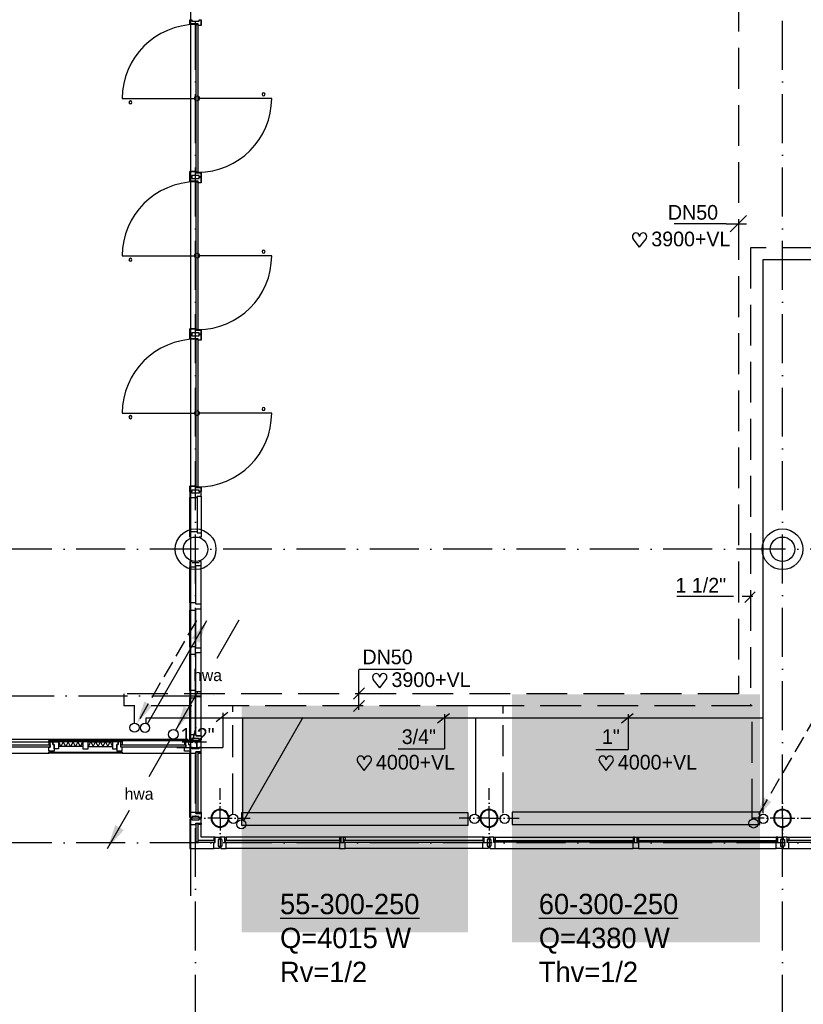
# Model space of a CAD drawing. Extents: x -866131 to -691536, y 173952 to 258052.
# Tile 74 of 160: x -785260 to -775647, y 182440 to 194516. Entities that reach past the tile are written whole.
import ezdxf
from ezdxf.enums import TextEntityAlignment as Align

# ---------------------------------------------------------------- set-up
doc = ezdxf.new("R2010")
doc.units = 0
doc.header["$LTSCALE"] = 100
for name, pattern in [('2322107', [2000, 1000, 1000]), ('2322108', [7, 5, -2]), ('DASHDOT', [9, 6, -1.5, 0, -1.5]), ('DOT2', [1.25, 0, -1.25])]:
    doc.linetypes.add(name, pattern=pattern)
doc.layers.get('0').update_dxf_attribs({"linetype": 'CONTINUOUS'})
for name, color, linetype in [('AL$2----_RENVOOI', 7, 'CONTINUOUS'), ('AL$7----_STRAMIEN', 1, 'DASHDOT'), ('AL$8----_HULPKOLOM', 2, 'CONTINUOUS'), ('AL$8----_HULPLIJNEN', 2, 'CONTINUOUS'), ('AL21K---_ISOLATIE', 1, 'CONTINUOUS'), ('AL28----_KONSTRUKTIE', 3, 'CONTINUOUS'), ('AL31----_BUITENKOZ', 7, 'CONTINUOUS'), ('AL32----_BINNENKOZ', 7, 'CONTINUOUS'), ('ALXOU---_GLAS', 7, 'CONTINUOUS'), ('MV-BINNENWANDEN', 1, 'CONTINUOUS'), ('WI561---', 1, 'CONTINUOUS'), ('WL521---', 4, 'CONTINUOUS'), ('WL561---', 4, 'CONTINUOUS'), ('WL561---_AANVOER', 4, 'CONTINUOUS'), ('WL561---_RETOUR', 4, 'CONTINUOUS'), ('WL570---', 3, 'CONTINUOUS'), ('WL570---_RETOUR', 3, 'CONTINUOUS'), ('WM561---', 1, 'CONTINUOUS')]:
    doc.layers.add(name, color=color, linetype=linetype)
doc.styles.add('BURO-018', font='BUROFONT.shx', dxfattribs={"height": 180})
doc.styles.add('BURO-025', font='BUROFONT.shx', dxfattribs={"height": 250})

# ---------------------------------------------------------------- blocks, each defined once
blk = doc.blocks.new('LDV2')
at = {"color": 0, "linetype": 'CONTINUOUS'}
for p, q in [((-0.25, -0.43), (-2.5, -4.33)), ((-4.5, -7.79), (-6.75, -11.69))]:
    blk.add_line(p, q, dxfattribs=at)
blk.add_lwpolyline([(-6.75, -11.69, 0, 1, 0), (-5.5, -9.53, 1, 1, 0)], format="xyseb", dxfattribs=at)
blk.add_circle((0, 0), 0.5, dxfattribs=at)
at = {"color": 0, "linetype": 'CONTINUOUS', "style": 'BURO-018'}
blk.add_attdef('LD_TEXT1', text='', height=1.8, dxfattribs=at).set_placement((-3.5, -6.06), align=Align.MIDDLE)
blk = doc.blocks.new('LDV3')
at = {"color": 0, "linetype": 'CONTINUOUS'}
for p, q in [((4.5, 7.79), (6.75, 11.69)), ((0.25, 0.43), (2.5, 4.33))]:
    blk.add_line(p, q, dxfattribs=at)
blk.add_lwpolyline([(0.25, 0.43, 0, 1, 0), (1.5, 2.6, 1, 1, 0)], format="xyseb", dxfattribs=at)
blk.add_circle((0, 0), 0.5, dxfattribs=at)
at = {"color": 0, "linetype": 'CONTINUOUS', "style": 'BURO-018'}
blk.add_attdef('LD_TEXT1', text='', height=1.8, dxfattribs=at).set_placement((3.5, 6.06), align=Align.MIDDLE)
blk = doc.blocks.new('2322401')
at = {"color": 0, "linetype": 'CONTINUOUS'}
for p, q in [((-0.5, 0.5, 1), (-0.5, 0.5)), ((-0.5, 0.5, 1), (-0.5, -0.5, 1)), ((0.5, 0.5, 1), (-0.5, 0.5, 1)), ((0.5, 0.5), (-0.5, 0.5)), ((-0.5, 0.5), (-0.5, -0.5)), ((0.5, 0.5, 1), (0.5, 0.5)), ((0.5, -0.5, 1), (0.5, 0.5, 1)), ((0.5, -0.5), (0.5, 0.5)), ((-0.5, -0.5, 1), (-0.5, -0.5)), ((-0.5, -0.5, 1), (0.5, -0.5, 1)), ((-0.5, -0.5), (0.5, -0.5)), ((0.5, -0.5, 1), (0.5, -0.5))]:
    blk.add_line(p, q, dxfattribs=at)
blk = doc.blocks.new('CVHATCH4')
at = {"color": 0, "linetype": 'DOT2'}
blk.add_lwpolyline([(-0.5, 0, 1, 1, 0), (0.5, 0, 1, 1, 0)], format="xyseb", dxfattribs=at)
blk = doc.blocks.new('LDV1107')
at = {"color": 0, "linetype": 'CONTINUOUS'}
blk.add_line((0.25, 0.43), (6.75, 11.69), dxfattribs=at)
blk.add_lwpolyline([(6.75, 11.69, 0, 1, 0), (5.5, 9.53, 1, 1, 0)], format="xyseb", dxfattribs=at)
blk.add_circle((0, 0), 0.5, dxfattribs=at)
blk = doc.blocks.new('LDV3108')
at = {"color": 0, "linetype": 'CONTINUOUS'}
for p, q in [((6.75, 11.69), (5.81, 10.07)), ((5.44, 9.42), (4.5, 7.79)), ((4.13, 7.14), (3.19, 5.52)), ((2.81, 4.87), (1.88, 3.25)), ((1.5, 2.6), (0.56, 0.97))]:
    blk.add_line(p, q, dxfattribs=at)
blk.add_lwpolyline([(0.25, 0.43, 0, 1, 0), (1.5, 2.6, 1, 1, 0)], format="xyseb", dxfattribs=at)
blk.add_circle((0, 0), 0.5, dxfattribs=at)
blk = doc.blocks.new('CVRINFO2')
at = {"color": 0, "linetype": 'CONTINUOUS', "style": 'BURO-025'}
for tag, p in [('CV_TEXT125', (0, 0)), ('CV_TEXT225', (0, -4.17)), ('CV_TEXT325', (0, -8.33)), ('CV_TEXT425', (0, -12.5))]:
    blk.add_attdef(tag, p, '', height=2.5, dxfattribs=at)
blk = doc.blocks.new('HART')
at = {"color": 1}
for q in [(-28.1, 39.5), (51.4, 39.5)]:
    blk.add_line((11.6, -12.9), q, dxfattribs=at)
for centre, start, end in [((-10.5, 52.8), 0, 217.18669), ((33.8, 52.8), 322.81331, 180)]:
    blk.add_arc(centre, 22.1, start, end, dxfattribs=at)
blk = doc.blocks.new('*U366', base_point=(56651, 18062))
at = {"color": 0, "linetype": 'CONTINUOUS'}
for p, q in [((56751, 18162), (56551, 17962)), ((56501, 18062), (55861, 18062)), ((56501, 18062), (56751, 18062))]:
    blk.add_line(p, q, dxfattribs=at)
at = {"color": 0, "linetype": 'CONTINUOUS', "style": 'BURO-018'}
blk.add_text('DN50', height=180, dxfattribs=at).set_placement((56401, 18112), align=Align.RIGHT)

msp = doc.modelspace()

# ---------------------------------------------------------------- linework, layer by layer
at = {"color": 8, "linetype": 'CONTINUOUS'}
for points in [[(-783172.326, 187364.427), (-783172.326, 187274.427), (-783100.326, 187274.427), (-783100.326, 187291.427), (-783033.326, 187291.427), (-783033.326, 187347.427), (-783100.326, 187347.427), (-783100.326, 187364.427)], [(-783172.326, 186826.074), (-783172.326, 186736.074), (-783100.326, 186736.074), (-783100.326, 186753.074), (-783033.326, 186753.074), (-783033.326, 186809.074), (-783100.326, 186809.074), (-783100.326, 186826.074)], [(-783172.326, 186287.72), (-783172.326, 186197.72), (-783100.326, 186197.72), (-783100.326, 186214.72), (-783033.326, 186214.72), (-783033.326, 186270.72), (-783100.326, 186270.72), (-783100.326, 186287.72)]]:
    msp.add_lwpolyline(points, close=True, dxfattribs=at)
at = {"layer": 'AL$2----_RENVOOI', "color": 8, "linetype": 'CONTINUOUS'}
for centre, start, end in [((-782268.826, 193601.228), 0, 180), ((-782268.826, 193601.228), 180, 0), ((-783901.826, 193501.228), 0, 180), ((-783901.826, 193501.228), 180, 0), ((-782268.826, 191671.228), 0, 180), ((-782268.826, 191671.228), 180, 0), ((-783901.826, 191571.228), 0, 180), ((-783901.826, 191571.228), 180, 0), ((-782268.826, 189741.228), 0, 180), ((-782268.826, 189741.228), 180, 0), ((-783901.826, 189641.228), 0, 180), ((-783901.826, 189641.228), 180, 0)]:
    msp.add_arc(centre, 18.662, start, end, dxfattribs=at)
at = {"layer": 'AL$7----_STRAMIEN', "color": 1}
for p, q in [((-783102.826, 179501.228), (-783102.826, 204718.514)), ((-765063.621, 184421.228), (-787002.826, 184421.228))]:
    msp.add_line(p, q, dxfattribs=at)
for points in [[(-775902.826, 179501.228), (-775902.826, 252610.366)], [(-765063.621, 188021.228), (-813402.826, 188021.228), (-838048.569, 188021.228)]]:
    msp.add_lwpolyline(points, dxfattribs=at)
at = {"layer": 'AL$7----_STRAMIEN'}
msp.add_lwpolyline([(-822342.762, 186221.228), (-782850.438, 186221.228)], dxfattribs=at)
at = {"layer": 'AL$8----_HULPKOLOM', "color": 8}
for centre in [(-783102.65, 188021.228), (-775902.65, 188021.228)]:
    msp.add_circle(centre, 250, dxfattribs=at)
at = {"layer": 'AL$8----_HULPLIJNEN', "color": 8, "linetype": 'DASHDOT', "ltscale": 0.25}
for p, q in [((-782802.65, 184721.228), (-782802.65, 185089.071)), ((-782802.65, 184721.228), (-782802.65, 185089.071)), ((-779502.65, 184721.228), (-779502.65, 185089.071)), ((-775902.65, 184721.228), (-775902.65, 185089.071)), ((-782802.65, 184721.228), (-783170.493, 184721.228)), ((-782802.65, 184721.228), (-783170.493, 184721.228)), ((-782802.65, 184721.228), (-782434.806, 184721.228)), ((-782802.65, 184721.228), (-782434.806, 184721.228)), ((-782802.65, 184721.228), (-782802.65, 184353.384)), ((-782802.65, 184721.228), (-782802.65, 184353.384)), ((-779502.65, 184721.228), (-779870.493, 184721.228)), ((-779502.65, 184721.228), (-779502.65, 184353.384)), ((-779502.65, 184721.228), (-779134.806, 184721.228)), ((-775902.65, 184721.228), (-776270.493, 184721.228)), ((-775902.65, 184721.228), (-775902.65, 184353.384)), ((-775902.65, 184721.228), (-775534.806, 184721.228))]:
    msp.add_line(p, q, dxfattribs=at)
at = {"layer": 'AL21K---_ISOLATIE', "color": 8, "linetype": 'CONTINUOUS'}
for p, q in [((-784486.326, 185660.366), (-784785.826, 185660.366)), ((-784755.876, 185600.366), (-784781.857, 185660.366)), ((-784725.926, 185660.366), (-784755.876, 185600.366)), ((-784695.976, 185600.366), (-784725.926, 185660.366)), ((-784666.026, 185660.366), (-784695.976, 185600.366)), ((-784636.076, 185600.366), (-784666.026, 185660.366)), ((-784606.126, 185660.366), (-784636.076, 185600.366)), ((-784576.176, 185600.366), (-784606.126, 185660.366)), ((-784546.226, 185660.366), (-784576.176, 185600.366)), ((-784516.276, 185600.366), (-784546.226, 185660.366)), ((-784490.295, 185660.366), (-784516.276, 185600.366)), ((-784419.326, 185660.366), (-784119.826, 185660.366)), ((-784415.357, 185600.366), (-784389.376, 185660.366)), ((-784389.376, 185660.366), (-784359.426, 185600.366)), ((-784359.426, 185600.366), (-784329.476, 185660.366)), ((-784329.476, 185660.366), (-784299.526, 185600.366)), ((-784299.526, 185600.366), (-784269.576, 185660.366)), ((-784269.576, 185660.366), (-784239.626, 185600.366)), ((-784239.626, 185600.366), (-784209.676, 185660.366)), ((-784209.676, 185660.366), (-784179.726, 185600.366)), ((-784179.726, 185600.366), (-784149.776, 185660.366)), ((-784149.776, 185660.366), (-784123.795, 185600.366)), ((-784486.326, 185600.366), (-784785.826, 185600.366)), ((-784419.326, 185600.366), (-784119.826, 185600.366))]:
    msp.add_line(p, q, dxfattribs=at)
at = {"layer": 'AL28----_KONSTRUKTIE', "color": 8}
for centre in [(-783102.65, 188021.228), (-775902.65, 188021.228)]:
    msp.add_circle(centre, 150, dxfattribs=at)
for centre, radius, start, end in [((-782802.65, 184721.228), 109.55, 0, 180), ((-782802.65, 184721.228), 109.55, 0, 180), ((-782802.65, 184721.228), 101.55, 0, 180), ((-782802.65, 184721.228), 101.55, 0, 180), ((-779502.65, 184721.228), 109.55, 0, 180), ((-779502.65, 184721.228), 101.55, 0, 180), ((-775902.65, 184721.228), 109.55, 0, 180), ((-775902.65, 184721.228), 101.55, 0, 180), ((-782802.65, 184721.228), 109.55, 180, 0), ((-782802.65, 184721.228), 109.55, 180, 0), ((-782802.65, 184721.228), 101.55, 180, 0), ((-782802.65, 184721.228), 101.55, 180, 0), ((-779502.65, 184721.228), 109.55, 180, 0), ((-779502.65, 184721.228), 101.55, 180, 0), ((-775902.65, 184721.228), 109.55, 180, 0), ((-775902.65, 184721.228), 101.55, 180, 0)]:
    msp.add_arc(centre, radius, start, end, dxfattribs=at)
at = {"layer": 'AL31----_BUITENKOZ', "color": 8}
for p, q in [((-785802.826, 185660.366), (-784902.826, 185660.366)), ((-784902.826, 185660.366), (-784902.826, 185677.366)), ((-784902.826, 185677.366), (-784002.826, 185677.366)), ((-784002.826, 185660.366), (-784902.826, 185660.366)), ((-784885.826, 185660.366), (-784902.826, 185660.366)), ((-784902.826, 185660.366), (-784902.826, 185623.366)), ((-784902.826, 185623.366), (-784885.826, 185623.366)), ((-784885.826, 185623.366), (-784885.826, 185660.366)), ((-784885.826, 185660.366), (-784852.826, 185660.366)), ((-784885.826, 185593.366), (-784885.826, 185660.366)), ((-784852.826, 185660.366), (-784852.826, 185627.366)), ((-784852.826, 185627.366), (-784852.826, 185660.366)), ((-784852.826, 185660.366), (-784785.826, 185660.366)), ((-784852.826, 185627.366), (-784835.826, 185627.366)), ((-784835.826, 185627.366), (-784852.826, 185627.366)), ((-784835.826, 185627.366), (-784835.826, 185546.366)), ((-784835.826, 185572.366), (-784835.826, 185627.366)), ((-784785.826, 185660.366), (-784785.826, 185572.366)), ((-784486.326, 185660.366), (-784486.326, 185572.366)), ((-784419.326, 185660.366), (-784486.326, 185660.366)), ((-784419.326, 185572.366), (-784419.326, 185660.366)), ((-784119.826, 185660.366), (-784119.826, 185572.366)), ((-784052.826, 185660.366), (-784119.826, 185660.366)), ((-784052.826, 185627.366), (-784069.826, 185627.366)), ((-784069.826, 185627.366), (-784069.826, 185546.366)), ((-784069.826, 185572.366), (-784069.826, 185627.366)), ((-784069.826, 185627.366), (-784052.826, 185627.366)), ((-784019.826, 185660.366), (-784052.826, 185660.366)), ((-784052.826, 185660.366), (-784052.826, 185627.366)), ((-784052.826, 185627.366), (-784052.826, 185660.366)), ((-784019.826, 185623.366), (-784019.826, 185677.366)), ((-784019.826, 185677.366), (-784002.826, 185677.366)), ((-784019.826, 185593.366), (-784019.826, 185660.366)), ((-784002.826, 185623.366), (-784019.826, 185623.366)), ((-784002.826, 185677.366), (-784002.826, 185660.366)), ((-784002.826, 185677.366), (-783239.65, 185677.366)), ((-784002.826, 185677.366), (-784002.826, 185623.366)), ((-783222.65, 185677.366), (-783239.65, 185677.366)), ((-783239.65, 185677.366), (-783239.65, 185623.366)), ((-783239.65, 185623.366), (-783222.65, 185623.366)), ((-783033.65, 185677.366), (-783222.65, 185677.366)), ((-783222.65, 185677.366), (-783222.65, 185662.366)), ((-783222.65, 185623.366), (-783222.65, 185677.366)), ((-783222.65, 185662.366), (-783033.65, 185662.366)), ((-783222.65, 185660.366), (-783187.65, 185660.366)), ((-783222.65, 185593.366), (-783222.65, 185660.366)), ((-783085.65, 185662.366), (-783187.65, 185662.366)), ((-783187.65, 185662.366), (-783187.65, 185627.366)), ((-783187.65, 185660.366), (-783187.65, 185627.366)), ((-783187.65, 185627.366), (-783172.65, 185627.366)), ((-783187.65, 185627.366), (-783172.65, 185627.366)), ((-783172.65, 185627.366), (-783172.65, 185588.366)), ((-783172.65, 185627.366), (-783172.65, 185546.366)), ((-783085.65, 185662.366), (-783085.65, 185588.366)), ((-783033.65, 185662.366), (-783085.65, 185662.366)), ((-783085.65, 185588.366), (-783085.65, 185662.366)), ((-783033.65, 185662.366), (-783033.65, 185677.366)), ((-783033.65, 185588.366), (-783033.65, 185662.366)), ((-785802.826, 185521.366), (-784902.826, 185521.366)), ((-784902.826, 185546.366), (-784902.826, 185593.366)), ((-784902.826, 185593.366), (-784885.826, 185593.366)), ((-784835.826, 185546.366), (-784902.826, 185546.366)), ((-784902.826, 185521.366), (-784902.826, 185533.366)), ((-784902.826, 185533.366), (-784002.826, 185533.366)), ((-784002.826, 185521.366), (-784902.826, 185521.366)), ((-784892.826, 185533.366), (-784892.826, 185546.366)), ((-784892.826, 185546.366), (-784849.826, 185546.366)), ((-784849.826, 185533.366), (-784892.826, 185533.366)), ((-784849.826, 185546.366), (-784849.826, 185533.366)), ((-784785.826, 185572.366), (-784835.826, 185572.366)), ((-784486.326, 185572.366), (-784419.326, 185572.366)), ((-784119.826, 185572.366), (-784069.826, 185572.366)), ((-784069.826, 185546.366), (-784002.826, 185546.366)), ((-784055.826, 185546.366), (-784055.826, 185533.366)), ((-784012.826, 185546.366), (-784055.826, 185546.366)), ((-784055.826, 185533.366), (-784012.826, 185533.366)), ((-784002.826, 185593.366), (-784019.826, 185593.366)), ((-784012.826, 185533.366), (-784012.826, 185546.366)), ((-784002.826, 185546.366), (-784002.826, 185593.366)), ((-784002.826, 185533.366), (-784002.826, 185521.366)), ((-784002.826, 185521.366), (-783172.65, 185521.366)), ((-783239.65, 185546.366), (-783239.65, 185593.366)), ((-783239.65, 185593.366), (-783222.65, 185593.366)), ((-783172.65, 185546.366), (-783239.65, 185546.366)), ((-783172.65, 185588.366), (-783085.65, 185588.366)), ((-783166.65, 185588.366), (-783172.65, 185588.366)), ((-783172.65, 185588.366), (-783172.65, 185569.439)), ((-783172.65, 185569.439), (-783172.65, 185521.366)), ((-783172.65, 184797.366), (-783172.65, 185521.366)), ((-783172.65, 185521.366), (-783165.65, 185521.366)), ((-783152.65, 185588.366), (-783166.65, 185588.366)), ((-783165.65, 185521.366), (-783161.65, 185521.366)), ((-783161.65, 185521.366), (-783153.65, 185521.366)), ((-783153.65, 185521.366), (-783100.65, 185521.366)), ((-783143.15, 185588.366), (-783152.65, 185588.366)), ((-783152.65, 185588.366), (-783152.65, 185588.366)), ((-783143.15, 185574.366), (-783143.15, 185588.366)), ((-783063.15, 185574.366), (-783143.15, 185574.366)), ((-783071.65, 185538.366), (-783100.65, 185538.366)), ((-783100.65, 185538.366), (-783100.65, 185521.366)), ((-783100.65, 185521.366), (-783100.65, 185538.366)), ((-783100.65, 185538.366), (-783033.65, 185538.366)), ((-783100.65, 185521.366), (-783096.65, 185521.366)), ((-783096.65, 185521.366), (-783096.65, 185534.366)), ((-783096.65, 185534.366), (-783075.65, 185534.366)), ((-783085.65, 185588.366), (-783033.65, 185588.366)), ((-783075.65, 185534.366), (-783075.65, 185521.366)), ((-783075.65, 185521.366), (-783071.65, 185521.366)), ((-783071.65, 185521.366), (-783071.65, 185538.366)), ((-783033.65, 185538.366), (-783071.65, 185538.366)), ((-783071.65, 185538.366), (-783071.65, 185521.366)), ((-783071.65, 185521.366), (-783033.65, 185521.366)), ((-783053.649, 185588.366), (-783063.15, 185588.366)), ((-783063.15, 185588.366), (-783063.15, 185574.366)), ((-783039.65, 185588.366), (-783053.649, 185588.366)), ((-783053.649, 185588.366), (-783053.649, 185588.366)), ((-783033.65, 185588.366), (-783039.65, 185588.366)), ((-783033.65, 185538.366), (-783033.65, 185588.366)), ((-783033.65, 185521.366), (-783033.65, 185538.366)), ((-783033.65, 184797.366), (-783033.65, 185521.366)), ((-783172.65, 185454.366), (-783172.65, 184797.366)), ((-783172.65, 184749.294), (-783172.65, 184797.366)), ((-783172.65, 184797.366), (-783165.65, 184797.366)), ((-783165.65, 184797.366), (-783161.65, 184797.366)), ((-783161.65, 184797.366), (-783153.65, 184797.366)), ((-783153.65, 184797.366), (-783100.65, 184797.366)), ((-783100.65, 184780.366), (-783100.65, 184797.366)), ((-783100.65, 184797.366), (-783096.65, 184797.366)), ((-783100.65, 184797.366), (-783100.65, 184780.366)), ((-783071.65, 184780.366), (-783100.65, 184780.366)), ((-783100.65, 184780.366), (-783033.65, 184780.366)), ((-783096.65, 184797.366), (-783096.65, 184784.366)), ((-783096.65, 184784.366), (-783075.65, 184784.366)), ((-783075.65, 184784.366), (-783075.65, 184797.366)), ((-783075.65, 184797.366), (-783071.65, 184797.366)), ((-783071.65, 184797.366), (-783071.65, 184780.366)), ((-783071.65, 184780.366), (-783071.65, 184797.366)), ((-783071.65, 184797.366), (-783033.65, 184797.366)), ((-783033.65, 184780.366), (-783071.65, 184780.366)), ((-783033.65, 184797.366), (-783033.65, 184780.366)), ((-783033.65, 184780.366), (-783033.65, 184730.366)), ((-783172.65, 184730.366), (-783172.65, 184749.294)), ((-783166.65, 184730.366), (-783172.65, 184730.366)), ((-783152.65, 184730.366), (-783166.65, 184730.366)), ((-783143.15, 184730.366), (-783152.65, 184730.366)), ((-783152.65, 184730.366), (-783152.65, 184730.366)), ((-783063.15, 184744.366), (-783143.15, 184744.366)), ((-783143.15, 184744.366), (-783143.15, 184730.366)), ((-783063.15, 184730.366), (-783063.15, 184744.366)), ((-783053.65, 184730.366), (-783063.15, 184730.366)), ((-783039.65, 184730.366), (-783053.65, 184730.366)), ((-783053.65, 184730.366), (-783053.65, 184730.366)), ((-783033.65, 184730.366), (-783039.65, 184730.366)), ((-783172.65, 184645.366), (-783172.65, 184351.543)), ((-783033.65, 184490.366), (-783033.65, 184645.366)), ((-782878.473, 184490.366), (-783033.65, 184490.366)), ((-782743.826, 184490.366), (-782793.826, 184490.366)), ((-782793.826, 184490.366), (-782793.826, 184460.866)), ((-782793.826, 184460.866), (-782779.826, 184460.866)), ((-782779.826, 184460.866), (-782779.826, 184380.866)), ((-782743.826, 184452.366), (-782743.826, 184490.366)), ((-782743.826, 184490.366), (-782726.826, 184490.366)), ((-782743.826, 184423.366), (-782743.826, 184490.366)), ((-782726.826, 184452.366), (-782743.826, 184452.366)), ((-782743.826, 184423.366), (-782743.826, 184452.366)), ((-782743.826, 184452.366), (-782726.826, 184452.366)), ((-782726.826, 184423.366), (-782743.826, 184423.366)), ((-782726.826, 184423.366), (-782743.826, 184423.366)), ((-782726.826, 184448.366), (-782739.826, 184448.366)), ((-782739.826, 184448.366), (-782739.826, 184427.366)), ((-782739.826, 184427.366), (-782726.826, 184427.366)), ((-782726.826, 184490.366), (-782726.826, 184452.366)), ((-781336.15, 184490.366), (-782726.826, 184490.366)), ((-782726.826, 184452.366), (-782726.826, 184448.366)), ((-782726.826, 184427.366), (-782726.826, 184423.366)), ((-782726.826, 184351.366), (-782726.826, 184423.366)), ((-781319.15, 184490.366), (-781336.15, 184490.366)), ((-781336.15, 184490.366), (-781336.15, 184452.366)), ((-781336.15, 184452.366), (-781336.15, 184448.366)), ((-781319.15, 184452.366), (-781336.15, 184452.366)), ((-781336.15, 184452.366), (-781319.15, 184452.366)), ((-781336.15, 184448.366), (-781323.15, 184448.366)), ((-781323.15, 184427.366), (-781336.15, 184427.366)), ((-781336.15, 184427.366), (-781336.15, 184423.366)), ((-781319.15, 184423.366), (-781336.15, 184423.366)), ((-781336.15, 184423.366), (-781336.15, 184351.366)), ((-781336.15, 184423.366), (-781319.15, 184423.366)), ((-781323.15, 184448.366), (-781323.15, 184427.366)), ((-781286.15, 184490.366), (-781319.15, 184490.366)), ((-781319.15, 184490.366), (-781319.15, 184423.366)), ((-781319.15, 184452.366), (-781319.15, 184490.366)), ((-781319.15, 184423.366), (-781319.15, 184452.366)), ((-779561.65, 184490.366), (-781286.15, 184490.366)), ((-781286.15, 184452.366), (-781286.15, 184490.366)), ((-781286.15, 184490.366), (-781269.15, 184490.366)), ((-781286.15, 184423.366), (-781286.15, 184490.366)), ((-781269.15, 184452.366), (-781286.15, 184452.366)), ((-781286.15, 184423.366), (-781286.15, 184452.366)), ((-781286.15, 184452.366), (-781269.15, 184452.366)), ((-781269.15, 184423.366), (-781286.15, 184423.366)), ((-781269.15, 184423.366), (-781286.15, 184423.366)), ((-781269.15, 184448.366), (-781282.15, 184448.366)), ((-781282.15, 184448.366), (-781282.15, 184427.366)), ((-781282.15, 184427.366), (-781269.15, 184427.366)), ((-781269.15, 184490.366), (-781269.15, 184452.366)), ((-781269.15, 184452.366), (-781269.15, 184448.366)), ((-781269.15, 184427.366), (-781269.15, 184423.366)), ((-781269.15, 184351.366), (-781269.15, 184423.366)), ((-779561.65, 184490.366), (-779578.65, 184490.366)), ((-779578.65, 184490.366), (-779578.65, 184452.366)), ((-779578.65, 184452.366), (-779578.65, 184448.366)), ((-779561.65, 184452.366), (-779578.65, 184452.366)), ((-779578.65, 184452.366), (-779561.65, 184452.366)), ((-779578.65, 184448.366), (-779565.65, 184448.366)), ((-779565.65, 184427.366), (-779578.65, 184427.366)), ((-779578.65, 184427.366), (-779578.65, 184423.366)), ((-779578.65, 184423.366), (-779561.65, 184423.366)), ((-779578.65, 184423.366), (-779561.65, 184423.366)), ((-779578.65, 184351.366), (-779578.65, 184423.366)), ((-779565.65, 184448.366), (-779565.65, 184427.366)), ((-779561.65, 184452.366), (-779561.65, 184490.366)), ((-779561.65, 184423.366), (-779561.65, 184490.366)), ((-779561.65, 184490.366), (-779511.65, 184490.366)), ((-779561.65, 184423.366), (-779561.65, 184452.366)), ((-779511.65, 184460.866), (-779525.65, 184460.866)), ((-779525.65, 184460.866), (-779525.65, 184380.866)), ((-779511.65, 184490.366), (-779511.65, 184460.866)), ((-779443.65, 184490.366), (-779493.65, 184490.366)), ((-779493.65, 184490.366), (-779493.65, 184460.866)), ((-779493.65, 184460.866), (-779479.65, 184460.866)), ((-779479.65, 184460.866), (-779479.65, 184380.866)), ((-779443.65, 184490.366), (-777719.238, 184490.366)), ((-779443.65, 184452.366), (-779443.65, 184490.366)), ((-779443.65, 184490.366), (-779426.65, 184490.366)), ((-779443.65, 184423.366), (-779443.65, 184490.366)), ((-779443.65, 184423.366), (-779443.65, 184452.366)), ((-779443.65, 184452.366), (-779426.65, 184452.366)), ((-779426.65, 184452.366), (-779443.65, 184452.366)), ((-779426.65, 184423.366), (-779443.65, 184423.366)), ((-779426.65, 184423.366), (-779443.65, 184423.366)), ((-779426.65, 184448.366), (-779439.65, 184448.366)), ((-779439.65, 184448.366), (-779439.65, 184427.366)), ((-779439.65, 184427.366), (-779426.65, 184427.366)), ((-779426.65, 184490.366), (-779426.65, 184452.366)), ((-779426.65, 184452.366), (-779426.65, 184448.366)), ((-779426.65, 184427.366), (-779426.65, 184423.366)), ((-779426.65, 184351.366), (-779426.65, 184423.366)), ((-777719.238, 184490.366), (-777736.238, 184490.366)), ((-777736.238, 184490.366), (-777736.238, 184452.366)), ((-777736.238, 184452.366), (-777719.238, 184452.366)), ((-777736.238, 184452.366), (-777736.238, 184448.366)), ((-777719.238, 184452.366), (-777736.238, 184452.366)), ((-777736.238, 184448.366), (-777723.238, 184448.366)), ((-777723.238, 184427.366), (-777736.238, 184427.366)), ((-777736.238, 184427.366), (-777736.238, 184423.366)), ((-777736.238, 184423.366), (-777719.238, 184423.366)), ((-777736.238, 184351.366), (-777736.238, 184423.366)), ((-777736.238, 184423.366), (-777719.238, 184423.366)), ((-777723.238, 184448.366), (-777723.238, 184427.366)), ((-777719.238, 184452.366), (-777719.238, 184490.366)), ((-777719.238, 184423.366), (-777719.238, 184490.366)), ((-777719.238, 184490.366), (-777686.238, 184490.366)), ((-777719.238, 184423.366), (-777719.238, 184452.366)), ((-777686.238, 184490.366), (-777686.238, 184423.366)), ((-777686.238, 184452.366), (-777686.238, 184490.366)), ((-777686.238, 184490.366), (-777669.238, 184490.366)), ((-777686.238, 184423.366), (-777686.238, 184452.366)), ((-777686.238, 184452.366), (-777669.238, 184452.366)), ((-777669.238, 184452.366), (-777686.238, 184452.366)), ((-777686.238, 184423.366), (-777669.238, 184423.366)), ((-777669.238, 184423.366), (-777686.238, 184423.366)), ((-777669.238, 184448.366), (-777682.238, 184448.366)), ((-777682.238, 184448.366), (-777682.238, 184427.366)), ((-777682.238, 184427.366), (-777669.238, 184427.366)), ((-777669.238, 184490.366), (-775978.826, 184490.366)), ((-777669.238, 184490.366), (-777669.238, 184452.366)), ((-777669.238, 184452.366), (-777669.238, 184448.366)), ((-777669.238, 184427.366), (-777669.238, 184423.366)), ((-777669.238, 184423.366), (-777669.238, 184351.366)), ((-775961.826, 184490.366), (-775978.826, 184490.366)), ((-775978.826, 184490.366), (-775978.826, 184452.366)), ((-775978.826, 184452.366), (-775961.826, 184452.366)), ((-775978.826, 184452.366), (-775978.826, 184448.366)), ((-775961.826, 184452.366), (-775978.826, 184452.366)), ((-775978.826, 184448.366), (-775965.826, 184448.366)), ((-775965.826, 184427.366), (-775978.826, 184427.366)), ((-775978.826, 184427.366), (-775978.826, 184423.366)), ((-775978.826, 184423.366), (-775961.826, 184423.366)), ((-775978.826, 184351.366), (-775978.826, 184423.366)), ((-775978.826, 184423.366), (-775961.826, 184423.366)), ((-775965.826, 184448.366), (-775965.826, 184427.366)), ((-775961.826, 184452.366), (-775961.826, 184490.366)), ((-775961.826, 184423.366), (-775961.826, 184490.366)), ((-775961.826, 184490.366), (-775911.826, 184490.366)), ((-775961.826, 184423.366), (-775961.826, 184452.366)), ((-775911.826, 184460.866), (-775925.826, 184460.866)), ((-775925.826, 184460.866), (-775925.826, 184380.866)), ((-775911.826, 184490.366), (-775911.826, 184460.866)), ((-775843.826, 184490.366), (-775893.826, 184490.366)), ((-775893.826, 184490.366), (-775893.826, 184460.866)), ((-775893.826, 184460.866), (-775879.826, 184460.866)), ((-775879.826, 184460.866), (-775879.826, 184380.866)), ((-775843.826, 184490.366), (-774548.826, 184490.366)), ((-775843.826, 184452.366), (-775843.826, 184490.366)), ((-775843.826, 184490.366), (-775826.826, 184490.366)), ((-775843.826, 184423.366), (-775843.826, 184490.366)), ((-775843.826, 184423.366), (-775843.826, 184452.366)), ((-775843.826, 184452.366), (-775826.826, 184452.366)), ((-775826.826, 184452.366), (-775843.826, 184452.366)), ((-775826.826, 184423.366), (-775843.826, 184423.366)), ((-775826.826, 184423.366), (-775843.826, 184423.366)), ((-775826.826, 184448.366), (-775839.826, 184448.366)), ((-775839.826, 184448.366), (-775839.826, 184427.366)), ((-775839.826, 184427.366), (-775826.826, 184427.366)), ((-775826.826, 184490.366), (-775826.826, 184452.366)), ((-775826.826, 184452.366), (-775826.826, 184448.366)), ((-775826.826, 184427.366), (-775826.826, 184423.366)), ((-775826.826, 184351.366), (-775826.826, 184423.366)), ((-783172.65, 184351.543), (-782878.65, 184351.543)), ((-782779.826, 184380.866), (-782793.826, 184380.866)), ((-782793.826, 184380.866), (-782793.826, 184351.366)), ((-782793.826, 184351.366), (-782726.826, 184351.366)), ((-781336.15, 184351.366), (-782726.826, 184351.366)), ((-781336.15, 184351.366), (-781269.15, 184351.366)), ((-779578.65, 184351.366), (-781269.15, 184351.366)), ((-779511.65, 184351.366), (-779578.65, 184351.366)), ((-779525.65, 184380.866), (-779511.65, 184380.866)), ((-779511.65, 184380.866), (-779511.65, 184351.366)), ((-779479.65, 184380.866), (-779493.65, 184380.866)), ((-779493.65, 184380.866), (-779493.65, 184351.366)), ((-779493.65, 184351.366), (-779426.65, 184351.366)), ((-779426.65, 184351.366), (-777736.238, 184351.366)), ((-777669.238, 184351.366), (-777736.238, 184351.366)), ((-777669.238, 184351.366), (-775978.826, 184351.366)), ((-775911.826, 184351.366), (-775978.826, 184351.366)), ((-775925.826, 184380.866), (-775911.826, 184380.866)), ((-775911.826, 184380.866), (-775911.826, 184351.366)), ((-775879.826, 184380.866), (-775893.826, 184380.866)), ((-775893.826, 184380.866), (-775893.826, 184351.366)), ((-775893.826, 184351.366), (-775826.826, 184351.366)), ((-775826.826, 184351.366), (-774565.826, 184351.366))]:
    msp.add_line(p, q, dxfattribs=at)
at = {"layer": 'AL31----_BUITENKOZ', "color": 8, "linetype": 'CONTINUOUS'}
for p, q in [((-783166.65, 184712.366), (-783172.65, 184712.366)), ((-783172.65, 184712.366), (-783172.65, 184693.439)), ((-783172.65, 184693.439), (-783172.65, 184645.366)), ((-783152.65, 184712.366), (-783166.65, 184712.366)), ((-783143.15, 184712.366), (-783152.65, 184712.366)), ((-783152.65, 184712.366), (-783152.65, 184712.366)), ((-783143.15, 184698.366), (-783143.15, 184712.366)), ((-783063.15, 184698.366), (-783143.15, 184698.366)), ((-783100.65, 184645.366), (-783100.65, 184662.366)), ((-783100.65, 184662.366), (-783033.65, 184662.366)), ((-783071.65, 184645.366), (-783071.65, 184662.366)), ((-783071.65, 184662.366), (-783033.65, 184662.366)), ((-783053.65, 184712.366), (-783063.15, 184712.366)), ((-783063.15, 184712.366), (-783063.15, 184698.366)), ((-783039.65, 184712.366), (-783053.65, 184712.366)), ((-783053.65, 184712.366), (-783053.65, 184712.366)), ((-783033.65, 184712.366), (-783039.65, 184712.366)), ((-783033.65, 184662.366), (-783033.65, 184712.366)), ((-783033.65, 184662.366), (-783033.65, 184645.366)), ((-783172.65, 184645.366), (-783165.65, 184645.366)), ((-783165.65, 184645.366), (-783161.65, 184645.366)), ((-783161.65, 184645.366), (-783153.65, 184645.366)), ((-783153.65, 184645.366), (-783100.65, 184645.366)), ((-783033.65, 184645.366), (-783071.65, 184645.366)), ((-782878.65, 184370.543), (-782878.65, 184423.543)), ((-782878.65, 184423.543), (-782861.65, 184423.543)), ((-782878.473, 184490.366), (-782878.473, 184452.366)), ((-782861.473, 184490.366), (-782878.473, 184490.366)), ((-782878.473, 184452.366), (-782861.473, 184452.366)), ((-782861.65, 184490.543), (-782811.65, 184490.543)), ((-782861.65, 184423.543), (-782861.65, 184490.543)), ((-782861.473, 184452.366), (-782861.473, 184490.366)), ((-782811.65, 184461.043), (-782825.65, 184461.043)), ((-782825.65, 184461.043), (-782825.65, 184381.043)), ((-782811.65, 184490.543), (-782811.65, 184484.543)), ((-782811.65, 184484.543), (-782811.65, 184470.543)), ((-782811.65, 184470.543), (-782811.65, 184470.543)), ((-782811.65, 184470.543), (-782811.65, 184461.043)), ((-782878.65, 184362.543), (-782878.65, 184370.543)), ((-782878.65, 184358.543), (-782878.65, 184362.543)), ((-782878.65, 184351.543), (-782878.65, 184358.543)), ((-782830.577, 184351.543), (-782878.65, 184351.543)), ((-782811.65, 184351.543), (-782830.577, 184351.543)), ((-782825.65, 184381.043), (-782811.65, 184381.043)), ((-782811.65, 184381.043), (-782811.65, 184371.543)), ((-782811.65, 184371.543), (-782811.65, 184371.543)), ((-782811.65, 184371.543), (-782811.65, 184357.543)), ((-782811.65, 184357.543), (-782811.65, 184351.543))]:
    msp.add_line(p, q, dxfattribs=at)
at = {"layer": 'AL32----_BINNENKOZ', "color": 8, "linetype": 'CONTINUOUS'}
for p, q in [((-783172.326, 194513.728), (-783172.326, 194463.728)), ((-783070.326, 194463.728), (-783172.326, 194463.728)), ((-783096.326, 192645.728), (-783096.326, 194456.728)), ((-783096.326, 194456.728), (-783074.326, 194456.728)), ((-783074.326, 194456.728), (-783074.326, 192645.728)), ((-783070.326, 194446.728), (-783070.326, 194463.728)), ((-783033.326, 194446.728), (-783070.326, 194446.728)), ((-783033.326, 194446.728), (-783033.326, 194513.728)), ((-784001.826, 193551.228), (-783096.326, 193551.228)), ((-782168.826, 193551.228), (-783074.326, 193551.228)), ((-783172.326, 192655.728), (-783172.326, 192588.728)), ((-783100.326, 192655.728), (-783172.326, 192655.728)), ((-783100.326, 192638.728), (-783100.326, 192655.728)), ((-783033.326, 192638.728), (-783100.326, 192638.728)), ((-783074.326, 192645.728), (-783096.326, 192645.728)), ((-783033.326, 192588.728), (-783033.326, 192638.728)), ((-783172.326, 192583.728), (-783172.326, 192533.728)), ((-783070.326, 192533.728), (-783172.326, 192533.728)), ((-783096.326, 190715.728), (-783096.326, 192526.728)), ((-783096.326, 192526.728), (-783074.326, 192526.728)), ((-783074.326, 192526.728), (-783074.326, 190715.728)), ((-783070.326, 192516.728), (-783070.326, 192533.728)), ((-783033.326, 192516.728), (-783070.326, 192516.728)), ((-783033.326, 192516.728), (-783033.326, 192583.728)), ((-784001.826, 191621.228), (-783096.326, 191621.228)), ((-782168.826, 191621.228), (-783074.326, 191621.228)), ((-783172.326, 190725.728), (-783172.326, 190658.728)), ((-783100.326, 190725.728), (-783172.326, 190725.728)), ((-783100.326, 190708.728), (-783100.326, 190725.728)), ((-783033.326, 190708.728), (-783100.326, 190708.728)), ((-783074.326, 190715.728), (-783096.326, 190715.728)), ((-783033.326, 190658.728), (-783033.326, 190708.728)), ((-783172.326, 190653.728), (-783172.326, 190603.728)), ((-783070.326, 190603.728), (-783172.326, 190603.728)), ((-783096.326, 188785.728), (-783096.326, 190596.728)), ((-783096.326, 190596.728), (-783074.326, 190596.728)), ((-783074.326, 190596.728), (-783074.326, 188785.728)), ((-783070.326, 190586.728), (-783070.326, 190603.728)), ((-783033.326, 190586.728), (-783070.326, 190586.728)), ((-783033.326, 190586.728), (-783033.326, 190653.728)), ((-784001.826, 189691.228), (-783096.326, 189691.228)), ((-782168.826, 189691.228), (-783074.326, 189691.228)), ((-783172.326, 188795.728), (-783172.326, 188728.728)), ((-783100.326, 188795.728), (-783172.326, 188795.728)), ((-783100.326, 188778.728), (-783100.326, 188795.728)), ((-783033.326, 188778.728), (-783100.326, 188778.728)), ((-783074.326, 188785.728), (-783096.326, 188785.728)), ((-783033.326, 188728.728), (-783033.326, 188778.728)), ((-783172.326, 188238.086), (-783172.326, 188656.728)), ((-783033.326, 188673.728), (-783033.326, 188221.086))]:
    msp.add_line(p, q, dxfattribs=at)
at = {"layer": 'AL32----_BINNENKOZ', "color": 8}
for p, q in [((-783172.326, 194513.728), (-783147.326, 194513.728)), ((-783172.326, 194463.728), (-783172.326, 194513.728)), ((-783070.326, 194463.728), (-783172.326, 194463.728)), ((-783147.326, 194513.728), (-783147.326, 194497.728)), ((-783147.326, 194497.728), (-783058.326, 194497.728)), ((-783070.326, 194446.728), (-783070.326, 194463.728)), ((-783033.326, 194446.728), (-783070.326, 194446.728)), ((-783058.326, 194497.728), (-783058.326, 194513.728)), ((-783058.326, 194513.728), (-783033.326, 194513.728)), ((-783033.326, 194513.728), (-783033.326, 194446.728)), ((-783172.326, 192588.728), (-783172.326, 192655.728)), ((-783172.326, 192655.728), (-783100.326, 192655.728)), ((-783100.326, 192655.728), (-783100.326, 192638.728)), ((-783100.326, 192638.728), (-783033.326, 192638.728)), ((-783033.326, 192638.728), (-783033.326, 192588.728)), ((-783147.326, 192588.728), (-783172.326, 192588.728)), ((-783172.326, 192583.728), (-783147.326, 192583.728)), ((-783172.326, 192533.728), (-783172.326, 192583.728)), ((-783070.326, 192533.728), (-783172.326, 192533.728)), ((-783058.326, 192604.728), (-783147.326, 192604.728)), ((-783147.326, 192604.728), (-783147.326, 192588.728)), ((-783147.326, 192583.728), (-783147.326, 192567.728)), ((-783147.326, 192567.728), (-783058.326, 192567.728)), ((-783070.326, 192516.728), (-783070.326, 192533.728)), ((-783033.326, 192516.728), (-783070.326, 192516.728)), ((-783058.326, 192588.728), (-783058.326, 192604.728)), ((-783033.326, 192588.728), (-783058.326, 192588.728)), ((-783058.326, 192567.728), (-783058.326, 192583.728)), ((-783058.326, 192583.728), (-783033.326, 192583.728)), ((-783033.326, 192583.728), (-783033.326, 192516.728)), ((-783172.326, 190658.728), (-783172.326, 190725.728)), ((-783172.326, 190725.728), (-783100.326, 190725.728)), ((-783100.326, 190725.728), (-783100.326, 190708.728)), ((-783100.326, 190708.728), (-783033.326, 190708.728)), ((-783033.326, 190708.728), (-783033.326, 190658.728)), ((-783147.326, 190658.728), (-783172.326, 190658.728)), ((-783172.326, 190653.728), (-783147.326, 190653.728)), ((-783172.326, 190603.728), (-783172.326, 190653.728)), ((-783070.326, 190603.728), (-783172.326, 190603.728)), ((-783058.326, 190674.728), (-783147.326, 190674.728)), ((-783147.326, 190674.728), (-783147.326, 190658.728)), ((-783147.326, 190653.728), (-783147.326, 190637.728)), ((-783147.326, 190637.728), (-783058.326, 190637.728)), ((-783070.326, 190586.728), (-783070.326, 190603.728)), ((-783033.326, 190586.728), (-783070.326, 190586.728)), ((-783058.326, 190658.728), (-783058.326, 190674.728)), ((-783033.326, 190658.728), (-783058.326, 190658.728)), ((-783058.326, 190637.728), (-783058.326, 190653.728)), ((-783058.326, 190653.728), (-783033.326, 190653.728)), ((-783033.326, 190653.728), (-783033.326, 190586.728)), ((-783172.326, 188728.728), (-783172.326, 188795.728)), ((-783172.326, 188795.728), (-783100.326, 188795.728)), ((-783100.326, 188795.728), (-783100.326, 188778.728)), ((-783100.326, 188778.728), (-783033.326, 188778.728)), ((-783033.326, 188778.728), (-783033.326, 188728.728)), ((-783147.326, 188728.728), (-783172.326, 188728.728)), ((-783147.326, 188723.728), (-783172.326, 188723.728)), ((-783172.326, 188723.728), (-783172.326, 188656.728)), ((-783172.326, 188656.728), (-783084.326, 188656.728)), ((-783058.326, 188744.728), (-783147.326, 188744.728)), ((-783147.326, 188744.728), (-783147.326, 188728.728)), ((-783147.326, 188707.728), (-783147.326, 188723.728)), ((-783058.326, 188707.728), (-783147.326, 188707.728)), ((-783084.326, 188656.728), (-783084.326, 188673.728)), ((-783084.326, 188673.728), (-783033.326, 188673.728)), ((-783084.326, 188656.728), (-783084.326, 188238.089)), ((-783058.326, 188728.728), (-783058.326, 188744.728)), ((-783033.326, 188728.728), (-783058.326, 188728.728)), ((-783033.326, 188723.728), (-783058.326, 188723.728)), ((-783058.326, 188723.728), (-783058.326, 188707.728)), ((-783033.326, 188673.728), (-783033.326, 188723.728)), ((-783172.326, 188171.089), (-783172.326, 188238.089)), ((-783172.326, 188238.089), (-783084.326, 188238.089)), ((-783084.326, 188238.089), (-783084.326, 188221.089)), ((-783084.326, 188221.089), (-783033.326, 188221.089)), ((-783033.326, 188171.089), (-783058.326, 188171.089)), ((-783033.326, 188221.089), (-783033.326, 188171.089)), ((-783146.207, 187872.366), (-783172.326, 187872.366)), ((-783172.326, 187872.366), (-783172.326, 187805.366)), ((-783172.326, 187364.427), (-783172.326, 187805.366)), ((-783172.326, 187805.366), (-783100.326, 187805.366)), ((-783058.326, 187856.366), (-783146.207, 187856.366)), ((-783100.326, 187805.366), (-783100.326, 187822.366)), ((-783100.326, 187822.366), (-783033.326, 187822.366)), ((-783100.326, 187364.427), (-783100.326, 187805.366)), ((-783033.326, 187872.366), (-783058.326, 187872.366)), ((-783033.326, 187822.366), (-783033.326, 187872.366)), ((-783033.326, 187347.427), (-783033.326, 187822.366)), ((-783172.326, 186826.074), (-783172.326, 187274.427)), ((-783100.326, 186826.074), (-783100.326, 187274.427)), ((-783033.326, 186809.074), (-783033.326, 187291.427)), ((-783172.326, 186287.72), (-783172.326, 186736.074)), ((-783100.326, 186287.72), (-783100.326, 186736.074)), ((-783033.326, 186270.72), (-783033.326, 186753.074)), ((-783172.326, 185749.366), (-783172.326, 186197.72)), ((-783100.326, 185749.366), (-783100.326, 186197.72)), ((-783033.326, 185732.366), (-783033.326, 186214.72)), ((-783172.326, 185682.366), (-783172.326, 185749.366)), ((-783172.326, 185749.366), (-783100.326, 185749.366)), ((-783100.326, 185749.366), (-783100.326, 185732.366)), ((-783150.326, 185682.366), (-783172.326, 185682.366)), ((-783058.326, 185698.366), (-783150.326, 185698.366)), ((-783150.326, 185698.366), (-783150.326, 185682.366)), ((-783033.326, 185732.366), (-783100.326, 185732.366)), ((-783100.326, 185732.366), (-783033.326, 185732.366)), ((-783058.326, 185682.366), (-783058.326, 185698.366)), ((-783033.326, 185682.366), (-783058.326, 185682.366)), ((-783033.326, 185732.366), (-783033.326, 185682.366))]:
    msp.add_line(p, q, dxfattribs=at)
for centre in [(-783085.326, 193551.228), (-783085.326, 191621.228), (-783085.326, 189691.228)]:
    msp.add_circle(centre, 30, dxfattribs=at)
at = {"layer": 'AL32----_BINNENKOZ', "color": 8, "linetype": 'CONTINUOUS'}
for centre, start, end in [((-783096.326, 193551.228), 90, 180), ((-783074.326, 193551.228), 270, 0), ((-783096.326, 191621.228), 90, 180), ((-783074.326, 191621.228), 270, 0), ((-783096.326, 189691.228), 90, 180), ((-783074.326, 189691.228), 270, 0)]:
    msp.add_arc(centre, 905.5, start, end, dxfattribs=at)
at = {"layer": 'ALXOU---_GLAS', "color": 8}
for p, q in [((-785819.826, 185623.366), (-784885.826, 185623.366)), ((-784885.826, 185623.366), (-784885.826, 185593.366)), ((-784019.826, 185593.366), (-784019.826, 185623.366)), ((-784019.826, 185623.366), (-783222.65, 185623.366)), ((-783222.65, 185623.366), (-783222.65, 185593.366)), ((-784885.826, 185593.366), (-785819.826, 185593.366)), ((-783222.65, 185593.366), (-784019.826, 185593.366)), ((-783096.65, 184784.366), (-783096.65, 185534.366)), ((-783096.65, 185534.366), (-783075.65, 185534.366)), ((-783075.65, 185534.366), (-783075.65, 184784.366)), ((-783075.65, 184784.366), (-783096.65, 184784.366)), ((-783096.65, 184658.366), (-783075.65, 184658.366)), ((-783096.65, 184427.543), (-783096.65, 184658.366)), ((-783075.65, 184658.366), (-783075.65, 184427.543)), ((-783075.65, 184427.543), (-783096.65, 184427.543)), ((-782865.65, 184449.543), (-783075.65, 184449.543)), ((-783075.65, 184449.543), (-783075.65, 184427.543)), ((-783075.65, 184427.543), (-782865.65, 184427.543)), ((-782865.65, 184427.543), (-782865.65, 184449.543)), ((-781323.15, 184448.366), (-782739.826, 184448.366)), ((-782739.826, 184448.366), (-782739.826, 184427.366)), ((-782739.826, 184427.366), (-781323.15, 184427.366)), ((-781323.15, 184427.366), (-781323.15, 184448.366)), ((-779565.65, 184448.366), (-781282.15, 184448.366)), ((-781282.15, 184448.366), (-781282.15, 184427.366)), ((-781282.15, 184427.366), (-779565.65, 184427.366)), ((-779565.65, 184427.366), (-779565.65, 184448.366)), ((-779439.65, 184427.366), (-779439.65, 184448.366)), ((-779439.65, 184448.366), (-777723.238, 184448.366)), ((-777723.238, 184427.366), (-779439.65, 184427.366)), ((-777723.238, 184448.366), (-777723.238, 184427.366)), ((-777682.238, 184427.366), (-777682.238, 184448.366)), ((-777682.238, 184448.366), (-775965.826, 184448.366)), ((-775965.826, 184427.366), (-777682.238, 184427.366)), ((-775965.826, 184448.366), (-775965.826, 184427.366)), ((-775489.826, 184448.366), (-775839.826, 184448.366)), ((-775839.826, 184448.366), (-775839.826, 184427.366)), ((-775839.826, 184427.366), (-775489.826, 184427.366))]:
    msp.add_line(p, q, dxfattribs=at)
at = {"layer": 'MV-BINNENWANDEN', "color": 8}
for p, q in [((-783165.326, 199586.021), (-783165.326, 183771.468)), ((-783194.826, 185687.366), (-811002.826, 185687.366))]:
    msp.add_line(p, q, dxfattribs=at)
at = {"layer": 'WL561---_AANVOER', "linetype": '2322107'}
for p, q in [((-772051.577, 191569.813), (-776143.157, 191569.813)), ((-776143.157, 191569.813), (-776143.157, 184782.373)), ((-783712.908, 185948.752), (-783712.908, 185879.866)), ((-779730.061, 185948.752), (-783712.908, 185948.752)), ((-782526.284, 185940.555), (-782526.284, 184706.576)), ((-779215.104, 185948.752), (-779742.306, 185948.752)), ((-779664.27, 184771.535), (-779664.27, 185948.752)), ((-776143.157, 185948.752), (-779215.104, 185948.752))]:
    msp.add_line(p, q, dxfattribs=at)
at = {"layer": 'WL561---_RETOUR', "linetype": '2322108'}
for p, q in [((-776443.157, 201869.641), (-776443.157, 186248.752)), ((-771901.577, 191719.813), (-776293.157, 191719.813)), ((-776293.157, 191719.813), (-776293.157, 186098.752)), ((-776443.157, 186248.752), (-783982.625, 186248.752)), ((-783982.625, 186248.752), (-783982.625, 186098.752)), ((-783851.427, 186098.752), (-783982.625, 186098.752)), ((-783851.427, 185889.96), (-783851.427, 186098.752)), ((-779647.209, 186098.752), (-783851.427, 186098.752)), ((-782645.894, 186028.707), (-782645.894, 186098.752)), ((-779351.205, 186098.752), (-779647.209, 186098.752)), ((-776273.673, 186098.752), (-779351.205, 186098.752)), ((-779329.675, 186005.815), (-779329.675, 186097.281)), ((-776273.673, 184703.313), (-776273.673, 186098.752)), ((-782645.894, 184771.535), (-782645.894, 185862.788)), ((-779329.675, 184782.373), (-779329.675, 185865.42))]:
    msp.add_line(p, q, dxfattribs=at)
at = {"layer": 'WL561---_RETOUR', "color": 1}
for centre in [(-782640.32, 184715.285), (-779680.435, 184715.285), (-779310.26, 184715.285), (-776137.405, 184715.285)]:
    msp.add_circle(centre, 56.25, dxfattribs=at)
at = {"layer": 'WL570---', "color": 1}
for p, q in [((-777197.449, 187446.083), (-776504.191, 187444.498)), ((-776397.001, 187444.253), (-776267.209, 187443.957)), ((-776366.663, 187367.492), (-776236.609, 187497.482)), ((-781099.066, 186551.444), (-780532.841, 186551.444)), ((-781098.015, 186052.247), (-781098.015, 186541.622)), ((-781166.867, 186182.237), (-781029.163, 186319.874)), ((-781166.867, 186029.308), (-781029.163, 186166.944)), ((-782850.86, 185906.843), (-782705.506, 186021.541)), ((-782766.708, 186013.894), (-782766.708, 185587.986)), ((-780135.029, 185891.55), (-779989.675, 186006.247)), ((-780050.877, 185998.601), (-780050.877, 185572.693)), ((-777878.212, 185891.55), (-777732.857, 186006.247)), ((-777794.059, 185998.601), (-777794.059, 185565.046)), ((-783332.933, 185587.986), (-782766.708, 185587.986)), ((-780617.102, 185572.693), (-780050.877, 185572.693)), ((-778191.979, 185565.046), (-777794.059, 185565.046))]:
    msp.add_line(p, q, dxfattribs=at)

# ---------------------------------------------------------------- block references
at = {"layer": 'WI561---'}
ref = msp.add_blockref('CVRINFO2', (-782066.335, 183545.048, 120), dxfattribs=dict(at, xscale=100, yscale=100, zscale=100))
ref.add_attrib('CV_TEXT125', '%%u55-300-250', (-782066.335, 183545.048, 120), dxfattribs={"layer": '0', "color": 2, "linetype": 'CONTINUOUS', "height": 250, "style": 'BURO-025'})
ref.add_attrib('CV_TEXT225', 'Q=4015 W', (-782066.335, 183128.381, 120), dxfattribs={"layer": '0', "color": 2, "linetype": 'CONTINUOUS', "height": 250, "style": 'BURO-025'})
ref.add_attrib('CV_TEXT325', 'Rv=1/2', (-782066.335, 182711.714, 120), dxfattribs={"layer": '0', "color": 2, "linetype": 'CONTINUOUS', "height": 250, "style": 'BURO-025'})
ref = msp.add_blockref('CVRINFO2', (-778891.589, 183545.048, 120), dxfattribs=dict(at, xscale=100, yscale=100, zscale=100))
ref.add_attrib('CV_TEXT125', '%%u60-300-250', (-778891.589, 183545.048, 120), dxfattribs={"layer": '0', "color": 2, "linetype": 'CONTINUOUS', "height": 250, "style": 'BURO-025'})
ref.add_attrib('CV_TEXT225', 'Q=4380 W', (-778891.589, 183128.381, 120), dxfattribs={"layer": '0', "color": 2, "linetype": 'CONTINUOUS', "height": 250, "style": 'BURO-025'})
ref.add_attrib('CV_TEXT325', 'Thv=1/2', (-778891.589, 182711.714, 120), dxfattribs={"layer": '0', "color": 2, "linetype": 'CONTINUOUS', "height": 250, "style": 'BURO-025'})
at = {"layer": 'WL521---', "color": 2}
ref = msp.add_blockref('LDV3', (-783375.895, 185750.93), dxfattribs=dict(at, xscale=120, yscale=120, zscale=120))
ref.add_attrib('LD_TEXT1', 'hwa', dxfattribs={"layer": '0', "color": 1, "linetype": 'CONTINUOUS', "height": 144, "style": 'BURO-018'}).set_placement((-782955.895, 186478.391), align=Align.MIDDLE)
ref = msp.add_blockref('LDV2', (-783375.895, 185750.93), dxfattribs=dict(at, xscale=120, yscale=120, zscale=120))
ref.add_attrib('LD_TEXT1', 'hwa', dxfattribs={"layer": '0', "color": 1, "linetype": 'CONTINUOUS', "height": 144, "style": 'BURO-018'}).set_placement((-783795.895, 185023.469), align=Align.MIDDLE)
at = {"layer": 'WL561---', "xscale": 3040, "yscale": 150, "rotation": 5.264812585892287e-08}
for name, zscale in [('CVHATCH4', 3040), ('2322401', 300)]:
    msp.add_blockref(name, (-777700.309, 184721.228), dxfattribs=dict(at, zscale=zscale))
at = {"layer": 'WL561---', "xscale": 2778, "yscale": 150}
for name, zscale in [('CVHATCH4', 2778), ('2322401', 300)]:
    msp.add_blockref(name, (-781149.677, 184711.92, 120), dxfattribs=dict(at, zscale=zscale))
at = {"layer": 'WL561---_AANVOER', "color": 2, "xscale": 112.5, "yscale": 112.5, "zscale": 112.5}
for p in [(-783722.428, 185830.469), (-782540.769, 184646.999)]:
    msp.add_blockref('LDV1107', p, dxfattribs=at)
at = {"layer": 'WL561---_RETOUR', "color": 2, "xscale": 112.5, "yscale": 112.5, "zscale": 112.5}
for p in [(-783851.427, 185833.71), (-776258.418, 184658.344)]:
    msp.add_blockref('LDV3108', p, dxfattribs=at)
at = {"layer": 'WL570---_RETOUR', "xscale": 2, "yscale": 2, "zscale": 2}
for p in [(-777678.92, 191751.407), (-780866.19, 186346.106), (-781056.427, 185333.889), (-778088.729, 185333.889)]:
    msp.add_blockref('HART', p, dxfattribs=at)
at = {"layer": 'WM561---'}
msp.add_blockref('*U366', (-776443.157, 192013.36), dxfattribs=at)

# ---------------------------------------------------------------- texts
at = {"layer": 'WL570---', "color": 1, "style": 'BURO-018'}
for s, p in [('1 1/2"', (-777215.005, 187490.259)), ('DN50', (-781055.42, 186610.913)), ('1/2"', (-783289.287, 185647.455)), ('3/4"', (-780573.456, 185632.162)), ('1"', (-778117.732, 185632.162))]:
    msp.add_text(s, height=180, dxfattribs=at).set_placement(p)
at = {"layer": 'WL570---_RETOUR', "color": 1, "style": 'BURO-018'}
for s, p in [('3900+VL', (-777512, 191736.902)), ('3900+VL', (-780699.27, 186331.601)), ('4000+VL', (-780889.506, 185319.384)), ('4000+VL', (-777921.809, 185319.384))]:
    msp.add_text(s, height=180, dxfattribs=at).set_placement(p)

doc.saveas('drawing.dxf')
